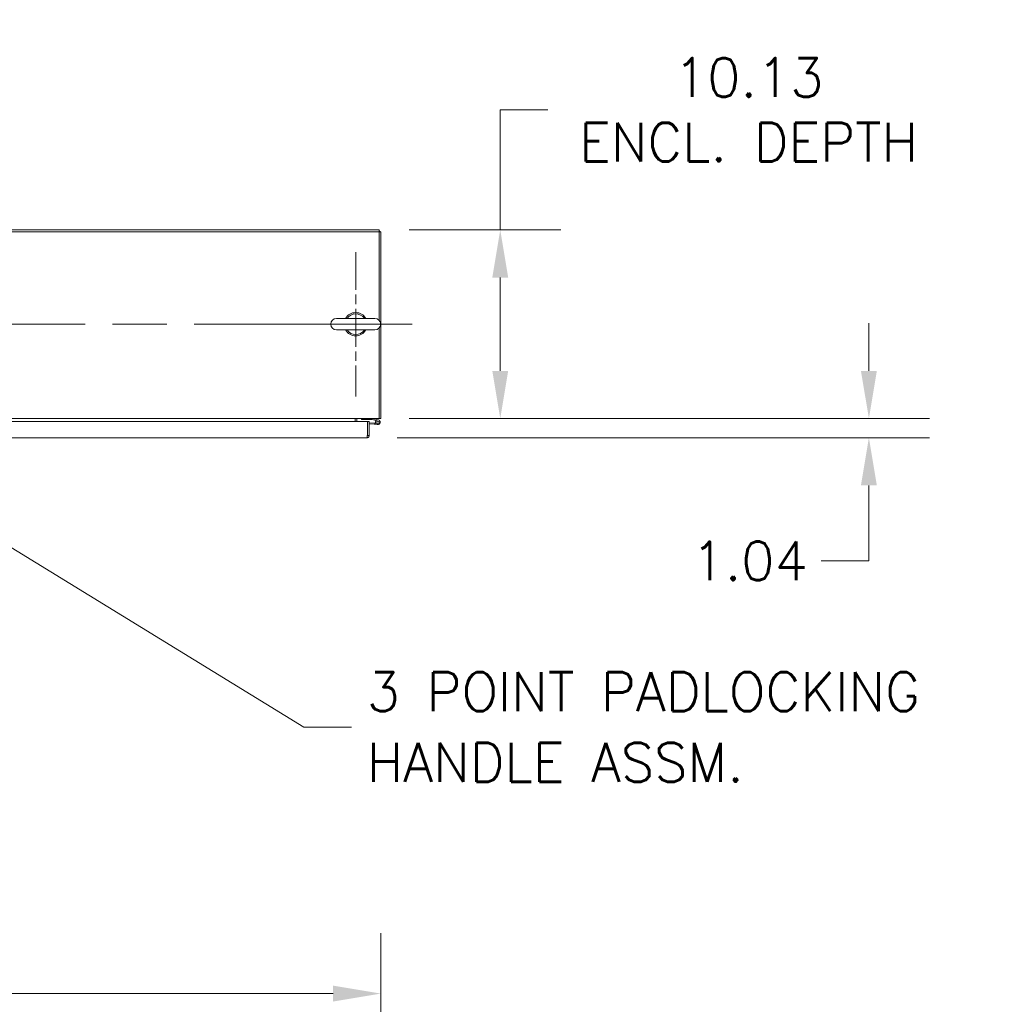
# Model space of a CAD drawing. Header units: inches. Extents: x 15 to 424, y 13 to 263.
# Tile 63 of 125: x 151 to 204, y 210 to 263. Entities that reach past the tile are written whole.
import ezdxf

# ---------------------------------------------------------------- set-up
doc = ezdxf.new("R2010")
doc.units = ezdxf.units.IN
doc.header["$LTSCALE"] = 26
doc.header["$MEASUREMENT"] = 0
doc.linetypes.add('CHAIN', pattern=[0.7087, 0.4724, -0.0591, 0.1181, -0.0591])
for name, color, linetype, lineweight in [('Center Mark (ANSI)', 7, 'Continuous', 5), ('Centerline (ANSI)', 7, 'Continuous', 5), ('Dimension (ANSI)', 7, 'Continuous', 5), ('Symbol (ANSI)', 7, 'Continuous', 5), ('Visible (ANSI)', 7, 'Continuous', 5)]:
    doc.layers.add(name, color=color, linetype=linetype, lineweight=lineweight)
doc.styles.add('ROMANS', font='romans.shx')
doc.dimstyles.new('Default (ANSI)', dxfattribs={"dimscale": 26, "dimtxt": 0.08, "dimasz": 0.098425, "dimexe": 0.125, "dimexo": 0.0625, "dimgap": 0.031496, "dimtad": 0, "dimtih": 1, "dimtoh": 1, "dimrnd": 1e-08, "dimzin": 0, "dimdsep": 46, "dimtxsty": 'ROMANS', "dimcen": 0.09, "dimdle": 0.393701, "dimclrd": 256, "dimclre": 256, "dimclrt": 256, "dimadec": 0, "dimazin": 0, "dimtfac": 1.25, "dimtofl": 0, "dimtmove": 0, "dimatfit": 3, "dimfxl": 1, "dimtolj": 1, "dimtzin": 0, "dimlwd": -1, "dimlwe": -1, "dimarcsym": 0})
doc.dimstyles.new('Default (ANSI)$7', dxfattribs={"dimscale": 26, "dimtxt": 0.08, "dimasz": 0.098425, "dimexe": 0.125, "dimexo": 0.0625, "dimgap": 0.031496, "dimtad": 0, "dimtih": 1, "dimtoh": 1, "dimrnd": 1e-08, "dimzin": 0, "dimdsep": 46, "dimtxsty": 'ROMANS', "dimcen": 0.09, "dimdle": 0.393701, "dimclrd": 256, "dimclre": 256, "dimclrt": 256, "dimadec": 0, "dimazin": 0, "dimtfac": 1.25, "dimtofl": 0, "dimtmove": 0, "dimatfit": 3, "dimfxl": 1, "dimtolj": 1, "dimtzin": 0, "dimlwd": -1, "dimlwe": -1, "dimarcsym": 0})

# ---------------------------------------------------------------- blocks, each defined once
blk = doc.blocks.new('*D5')
at = {"layer": 'Defpoints', "color": 0, "transparency": 16777216}
for p in [(170.833, 210.965), (110.708, 194.451), (170.833, 194.451)]:
    blk.add_point(p, dxfattribs=at)
at = {"layer": 'Dimension (ANSI)', "transparency": 16777216}
for p, q in [((110.708, 196.076), (110.708, 214.215)), ((170.833, 196.076), (170.833, 214.215)), ((113.267, 210.965), (131.731, 210.965)), ((168.274, 210.965), (149.811, 210.965))]:
    blk.add_line(p, q, dxfattribs=at)
for points in [[(113.267, 211.392), (113.267, 210.539), (110.708, 210.965)], [(168.274, 211.392), (168.274, 210.539), (170.833, 210.965)]]:
    blk.add_solid(points, dxfattribs=at)
at = {"layer": 'Dimension (ANSI)', "transparency": 16777216, "insert": (140.771, 210.965), "char_height": 2.08, "attachment_point": 5, "style": 'ROMANS'}
blk.add_mtext('\\A1;60.13{\\PTUB WIDTH}', dxfattribs=at)
blk = doc.blocks.new('*D11')
at = {"layer": 'Defpoints', "color": 0, "transparency": 16777216}
for p in [(170.74, 251.97), (170.74, 241.845), (177.245, 241.845)]:
    blk.add_point(p, dxfattribs=at)
at = {"layer": 'Dimension (ANSI)', "transparency": 16777216}
for p, q in [((177.245, 251.97), (177.245, 258.42)), ((177.245, 258.42), (179.804, 258.42)), ((172.365, 251.97), (180.495, 251.97)), ((177.245, 244.404), (177.245, 249.411)), ((172.365, 241.845), (180.495, 241.845))]:
    blk.add_line(p, q, dxfattribs=at)
for points in [[(176.818, 249.411), (177.671, 249.411), (177.245, 251.97)], [(176.818, 244.404), (177.671, 244.404), (177.245, 241.845)]]:
    blk.add_solid(points, dxfattribs=at)
at = {"layer": 'Dimension (ANSI)', "transparency": 16777216, "insert": (190.577, 258.42), "char_height": 2.08, "attachment_point": 5, "style": 'ROMANS'}
blk.add_mtext('\\A1;10.13{\\PENCL. DEPTH}', dxfattribs=at)
blk = doc.blocks.new('*D19')
at = {"layer": 'Defpoints', "color": 0, "transparency": 16777216}
for p in [(170.74, 241.845), (170.093, 240.81), (197.026, 240.81)]:
    blk.add_point(p, dxfattribs=at)
at = {"layer": 'Dimension (ANSI)', "transparency": 16777216}
for p, q in [((197.026, 244.404), (197.026, 246.963)), ((172.365, 241.845), (200.276, 241.845)), ((171.718, 240.81), (200.276, 240.81)), ((197.026, 238.251), (197.026, 234.197)), ((197.026, 234.197), (194.467, 234.197))]:
    blk.add_line(p, q, dxfattribs=at)
for points in [[(196.599, 244.404), (197.452, 244.404), (197.026, 241.845)], [(196.599, 238.251), (197.452, 238.251), (197.026, 240.81)]]:
    blk.add_solid(points, dxfattribs=at)
at = {"layer": 'Dimension (ANSI)', "transparency": 16777216, "insert": (187.507, 235.237), "char_height": 2.08, "attachment_point": 1, "style": 'ROMANS'}
blk.add_mtext('\\A1;1.04', dxfattribs=at)

msp = doc.modelspace()

# ---------------------------------------------------------------- linework, layer by layer
at = {"layer": 'Center Mark (ANSI)', "linetype": 'CHAIN', "ltscale": 0.165489}
msp.add_line((169.4895, 250.7827), (169.4895, 243.0327), dxfattribs=at)
at = {"layer": 'Centerline (ANSI)', "linetype": 'CHAIN', "ltscale": 0.952448}
msp.add_line((108.1769, 246.9077), (173.3645, 246.9077), dxfattribs=at)
at = {"layer": 'Visible (ANSI)'}
for p, q in [((170.7395, 251.9702), (110.8019, 251.9702)), ((110.8019, 251.8765), (170.7395, 251.8765)), ((170.7395, 251.9702), (170.7395, 251.8765)), ((170.7395, 251.8765), (170.7395, 247.1261)), ((170.8332, 251.8765), (170.7395, 251.8765)), ((170.8332, 241.8452), (170.8332, 251.8765)), ((170.5195, 247.2177), (168.4595, 247.2177)), ((168.4595, 246.5977), (170.5195, 246.5977)), ((170.7395, 246.6893), (170.7395, 241.9702)), ((170.7395, 241.8452), (110.8019, 241.8452)), ((140.718, 241.6849), (170.1133, 241.6849)), ((169.4582, 241.814), (169.4582, 241.8452)), ((169.4582, 241.6849), (169.4582, 241.814)), ((169.5519, 241.6849), (169.5519, 241.814)), ((169.8019, 241.8452), (169.8019, 241.7827)), ((169.8019, 241.7827), (170.0519, 241.7827)), ((170.0519, 241.7827), (170.0519, 241.8452)), ((170.3678, 241.7827), (170.0519, 241.7827)), ((170.1133, 241.6849), (170.1133, 240.9349)), ((170.1243, 240.9349), (170.1243, 241.6849)), ((170.1243, 241.6849), (170.218, 241.6849)), ((170.218, 241.6849), (170.218, 240.9349)), ((170.218, 241.6201), (170.4919, 241.5962)), ((170.5861, 241.7311), (170.3713, 241.7823)), ((170.3786, 241.8448), (170.7059, 241.7668)), ((170.6484, 241.7009), (170.5754, 241.7183)), ((170.5861, 241.7311), (170.6914, 241.706)), ((170.7395, 241.8492), (170.7395, 241.9702)), ((170.7395, 241.8492), (170.7395, 241.8452)), ((170.8332, 241.8452), (170.7395, 241.8452)), ((170.4867, 241.5364), (170.218, 241.5599)), ((170.4867, 241.5364), (170.4919, 241.5962)), ((170.666, 241.5207), (170.4867, 241.5364)), ((170.4919, 241.5962), (170.5649, 241.5898)), ((170.0931, 240.8099), (140.718, 240.8099)), ((170.1243, 241.0662), (170.1133, 241.0672)), ((170.1243, 240.9349), (170.218, 240.9349))]:
    msp.add_line(p, q, dxfattribs=at)
for centre, radius, start, end in [((170.6145, 251.7515), 0.2188, 34.86586, 55.13414), ((169.4895, 246.9077), 0.625, 29.73571, 150.26429), ((169.4895, 246.9077), 0.56, 33.61237, 146.38763), ((168.4595, 246.9077), 0.31, 90, 270), ((170.5195, 246.9077), 0.31, 270, 90), ((169.4895, 246.9077), 0.625, 209.73571, 330.26429), ((169.4895, 246.9077), 0.56, 213.61237, 326.38763), ((169.5832, 241.814), 0.1249, 165.51657, 180), ((169.5832, 241.814), 0.0313, 90, 180), ((170.1268, 241.5654), 0.0625, 92.29244, 102.51978), ((170.3678, 241.7677), 0.015, 76.59478, 90), ((170.3751, 241.8302), 0.015, 76.59478, 90), ((170.6769, 241.6452), 0.125, 144.25938, 76.59478), ((170.6769, 241.6452), 0.125, 136.59307, 144.25938), ((170.6769, 241.6452), 0.125, 136.58954, 136.59307), ((170.6769, 241.6452), 0.0625, 117.12887, 76.59307), ((170.6769, 241.6452), 0.0625, 76.59307, 117.12887)]:
    msp.add_arc(centre, radius, start, end, dxfattribs=at)
for points, knots in [([(170.1106, 240.909), (170.1072, 240.8763), (170.1037, 240.8467), (170.1003, 240.8289), (170.0979, 240.8166), (170.0955, 240.8099), (170.0931, 240.8099)], [-0.86719116, -0.86719116, -0.86719116, -0.86719116, -0.3557543, -0.3557543, -0.3557543, 0, 0, 0, 0]), ([(170.2153, 240.909), (170.2084, 240.8763), (170.1877, 240.8467), (170.1593, 240.8289), (170.1396, 240.8166), (170.1164, 240.8099), (170.0931, 240.8099)], [-0.86719116, -0.86719116, -0.86719116, -0.86719116, -0.3557543, -0.3557543, -0.3557543, 0, 0, 0, 0]), ([(170.1104, 240.9092), (170.1175, 240.9142), (170.1228, 240.9219), (170.124, 240.9305), (170.1242, 240.9319), (170.1243, 240.9334), (170.1243, 240.9349)], [0.37885336, 0.37885336, 0.37885336, 0.37885336, 0.91100988, 0.91100988, 0.91100988, 1, 1, 1, 1])]:
    msp.add_open_spline(points, degree=3, knots=knots, dxfattribs=at)
for points in [[(170.1133, 240.9349), (170.1124, 240.9262), (170.1115, 240.9175), (170.1106, 240.909)], [(170.218, 240.9349), (170.218, 240.9262), (170.2171, 240.9175), (170.2153, 240.909)]]:
    msp.add_open_spline(points, degree=3, dxfattribs=at)

# ---------------------------------------------------------------- texts
at = {"layer": 'Symbol (ANSI)', "insert": (170.082, 225.2789), "char_height": 2.08, "width": 35.157317, "attachment_point": 4, "line_spacing_factor": 1.093904, "style": 'ROMANS'}
msp.add_mtext('{\\fRomanS|b0|i0;\\H2.0800;3 POINT PADLOCKING\\PHANDLE ASSM.}', dxfattribs=at)

# ---------------------------------------------------------------- dimensions: what is measured, and where the dimension line sits
at = {"layer": 'Dimension (ANSI)'}
for base, p1, p2, angle, text, override, picture, middle in [((177.2449423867, 241.8452391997), (170.7395037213, 251.9702391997), (170.7395037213, 241.8452391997), 90, '<>{\\PENCL. DEPTH}', {"dimdec": 2, "dimtp": 0, "dimtm": 0, "dimtdec": 2, "dimatfit": 2}, '*D11', (190.5771805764, 258.4203824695)), ((170.8332037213, 210.9654786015), (110.7082037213, 194.4514298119), (170.8332037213, 194.4514298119), 180, '<>{\\PTUB WIDTH}', {"dimtih": 0, "dimtoh": 0, "dimdec": 2, "dimtp": 0, "dimtm": 0, "dimtdec": 2, "dimatfit": 1}, '*D5', (140.7707037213, 210.9654786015))]:
    dim = msp.add_linear_dim(base=base, p1=p1, p2=p2, angle=angle, text=text, dimstyle='Default (ANSI)', override=override, dxfattribs=at)
    dim.commit()
    dim.dimension.update_dxf_attribs({"geometry": picture, "text_midpoint": middle, "dimtype": 160})
dim = msp.add_linear_dim(base=(197.0256, 240.8099), p1=(170.7395, 241.8452), p2=(170.0931, 240.8099), angle=90, dimstyle='Default (ANSI)', override={"dimdec": 2, "dimtp": 0, "dimtm": 0, "dimtdec": 2, "dimatfit": 1}, dxfattribs=at)
dim.commit()
dim.dimension.update_dxf_attribs({"geometry": '*D19', "text_midpoint": (190.5772, 234.1968), "dimtype": 160})

# ---------------------------------------------------------------- leaders
at = {"layer": 'Symbol (ANSI)', "annotation_type": 0, "has_hookline": 1, "hookline_direction": 0, "text_width": 34.2093}
msp.add_leader([(144.0119, 239.1963), (166.704, 225.2789), (169.2631, 225.2789)], dimstyle='Default (ANSI)$7', override={"dimtad": 0}, dxfattribs=at)

doc.saveas('drawing.dxf')
